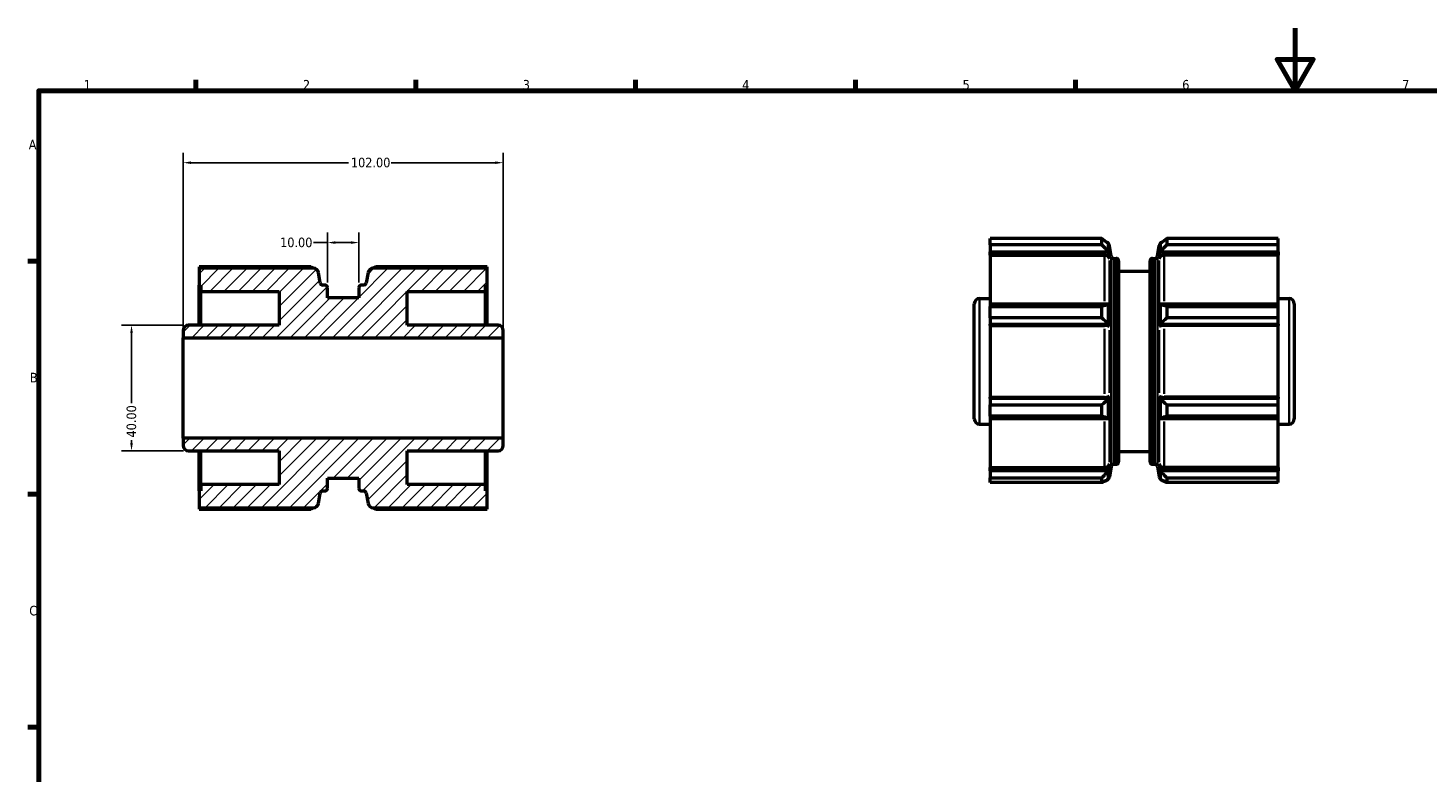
# Model space of a CAD drawing. Header units: millimetres. Extents: x 0 to 903, y 0 to 594.
# Tile 2 of 3: x 17 to 463, y 357 to 594. Entities that reach past the tile are written whole.
import ezdxf

# ---------------------------------------------------------------- set-up
doc = ezdxf.new("R2010")
doc.units = ezdxf.units.MM
for name, color, linetype, lineweight in [('Border (ANSI)', 7, 'Continuous', 70), ('Dimension (ANSI)', 7, 'Continuous', 25), ('Hatch (ANSI)', 7, 'Continuous', 18), ('Visible (ANSI)', 7, 'Continuous', 50), ('Visible Narrow (ANSI)', 7, 'Continuous', 35)]:
    doc.layers.add(name, color=color, linetype=linetype, lineweight=lineweight)
doc.styles.add('Note Text (ANSI)', font='tahoma.ttf')
doc.dimstyles.new('Default - mm (ANSI)', dxfattribs={"dimtxt": 3.048, "dimasz": 2.5, "dimexe": 3.175, "dimexo": 1.6002, "dimgap": 0.8, "dimtad": 0, "dimtoh": 1, "dimrnd": 1e-08, "dimzin": 4, "dimdsep": 46, "dimtxsty": 'Note Text (ANSI)', "dimcen": 0.09, "dimdle": 10, "dimclrd": 256, "dimclre": 256, "dimclrt": 256, "dimadec": 1, "dimazin": 1, "dimtfac": 1, "dimtofl": 0, "dimtmove": 0, "dimatfit": 3, "dimfxl": 1, "dimtolj": 1, "dimtzin": 4, "dimlwd": -1, "dimlwe": -1, "dimarcsym": 0})

# ---------------------------------------------------------------- blocks, each defined once
blk = doc.blocks.new('Borders Default Border')
at = {"layer": 'Border (ANSI)'}
for p, q in [((70.08, 574), (70.08, 577.45)), ((140.17, 574), (140.17, 577.45)), ((210.25, 574), (210.25, 577.45)), ((280.33, 574), (280.33, 577.45)), ((350.42, 574), (350.42, 577.45)), ((20, 519.75), (16.55, 519.75)), ((20, 445.5), (16.55, 445.5)), ((20, 371.25), (16.55, 371.25))]:
    blk.add_line(p, q, dxfattribs=at)
at = {"layer": 'Border (ANSI)', "flags": 128}
for points in [[(420.5, 594), (420.5, 574), (414.73, 584), (426.27, 584), (420.5, 574)], [(20, 20), (20, 574), (821, 574), (821, 20), (20, 20)]]:
    blk.add_lwpolyline(points, dxfattribs=at)
at = {"layer": 'Border (ANSI)', "char_height": 3.05, "attachment_point": 7, "style": 'Note Text (ANSI)'}
for s, insert in [('1', (34.35, 574.4)), ('2', (104.2, 574.4)), ('3', (174.26, 574.34)), ('4', (244.23, 574.4)), ('5', (314.48, 574.34)), ('6', (384.49, 574.34)), ('7', (454.6, 574.4)), ('A', (16.78, 555.35)), ('B', (17.15, 481.1)), ('C', (16.95, 406.8))]:
    blk.add_mtext(s, dxfattribs=dict(at, insert=insert))
blk = doc.blocks.new('*D7')
at = {"layer": 'Defpoints', "color": 0, "transparency": 16777216}
for p in [(168.03, 551.09), (66.03, 495.31), (168.03, 495.31)]:
    blk.add_point(p, dxfattribs=at)
at = {"layer": 'Dimension (ANSI)', "transparency": 16777216}
for p, q in [((66.03, 496.91), (66.03, 554.26)), ((168.03, 496.91), (168.03, 554.26)), ((68.53, 551.09), (118.69, 551.09)), ((165.53, 551.09), (132.37, 551.09))]:
    blk.add_line(p, q, dxfattribs=at)
for points in [[(68.53, 551.51), (68.53, 550.67), (66.03, 551.09)], [(165.53, 551.51), (165.53, 550.67), (168.03, 551.09)]]:
    blk.add_solid(points, dxfattribs=at)
at = {"layer": 'Dimension (ANSI)', "transparency": 16777216, "insert": (119.49, 552.68), "char_height": 3.048, "attachment_point": 1, "style": 'Note Text (ANSI)'}
blk.add_mtext('\\A1;102.00', dxfattribs=at)
blk = doc.blocks.new('*D8')
at = {"layer": 'Defpoints', "color": 0, "transparency": 16777216}
for p in [(122.03, 525.65), (112.03, 511.29), (122.03, 511.29)]:
    blk.add_point(p, dxfattribs=at)
at = {"layer": 'Dimension (ANSI)', "transparency": 16777216}
for p, q in [((112.03, 512.89), (112.03, 528.82)), ((122.03, 512.89), (122.03, 528.82)), ((112.03, 525.65), (107.51, 525.65)), ((119.53, 525.65), (114.53, 525.65))]:
    blk.add_line(p, q, dxfattribs=at)
for points in [[(114.53, 526.06), (114.53, 525.23), (112.03, 525.65)], [(119.53, 526.06), (119.53, 525.23), (122.03, 525.65)]]:
    blk.add_solid(points, dxfattribs=at)
at = {"layer": 'Dimension (ANSI)', "transparency": 16777216, "insert": (96.92, 527.23), "char_height": 3.048, "attachment_point": 1, "style": 'Note Text (ANSI)'}
blk.add_mtext('\\A1;10.00', dxfattribs=at)
blk = doc.blocks.new('*D10')
at = {"layer": 'Defpoints', "color": 0, "transparency": 16777216}
for p in [(67.67, 499.31), (49.56, 459.31), (67.67, 459.31)]:
    blk.add_point(p, dxfattribs=at)
at = {"layer": 'Dimension (ANSI)', "transparency": 16777216}
for p, q in [((66.07, 499.31), (46.38, 499.31)), ((49.56, 496.81), (49.56, 474.5)), ((49.56, 461.81), (49.56, 462.73)), ((66.07, 459.31), (46.38, 459.31))]:
    blk.add_line(p, q, dxfattribs=at)
for points in [[(49.14, 496.81), (49.97, 496.81), (49.56, 499.31)], [(49.14, 461.81), (49.97, 461.81), (49.56, 459.31)]]:
    blk.add_solid(points, dxfattribs=at)
at = {"layer": 'Dimension (ANSI)', "transparency": 16777216, "insert": (47.97, 463.53), "char_height": 3.048, "attachment_point": 1, "rotation": 90, "style": 'Note Text (ANSI)'}
blk.add_mtext('\\A1;40.00', dxfattribs=at)

msp = doc.modelspace()

# ---------------------------------------------------------------- hatches: boundary and pattern name
at = {"layer": 'Hatch (ANSI)'}
h = msp.add_hatch(dxfattribs=at)
h.set_pattern_fill('ANSI31', color=256, scale=25.4, style=0)
h.set_pattern_definition([(45, (0, 0), (-2.245064, 2.245064), [])])
edge = h.paths.add_edge_path()
edge.add_ellipse((110.492, 445.688), major_axis=(-0.808, 0.142), ratio=1, start_angle=280, end_angle=360)
edge.add_line((109.685, 445.831), (109.103, 442.533))
edge.add_ellipse((107.488, 442.818), major_axis=(0, -1.64), ratio=1, start_angle=0, end_angle=80, ccw=False)
edge.add_line((107.488, 441.178), (71.13, 441.178))
edge.add_line((71.13, 441.178), (71.13, 446.508))
edge.add_line((71.13, 446.508), (71.63, 446.508))
edge.add_line((71.63, 446.508), (71.63, 448.558))
edge.add_line((71.63, 448.558), (96.63, 448.558))
edge.add_line((96.63, 448.558), (96.63, 459.308))
edge.add_line((96.63, 459.308), (67.67, 459.308))
edge.add_ellipse((67.67, 460.948), major_axis=(-1.64, 0), ratio=1, start_angle=0, end_angle=90, ccw=False)
edge.add_line((66.03, 460.948), (66.03, 463.308))
edge.add_line((66.03, 463.308), (168.03, 463.308))
edge.add_line((168.03, 463.308), (168.03, 460.948))
edge.add_ellipse((166.39, 460.948), major_axis=(0, -1.64), ratio=1, start_angle=0, end_angle=90, ccw=False)
edge.add_line((166.39, 459.308), (137.43, 459.308))
edge.add_line((137.43, 459.308), (137.43, 448.558))
edge.add_line((137.43, 448.558), (162.43, 448.558))
edge.add_line((162.43, 448.558), (162.43, 446.508))
edge.add_line((162.43, 446.508), (162.93, 446.508))
edge.add_line((162.93, 446.508), (162.93, 441.178))
edge.add_line((162.93, 441.178), (126.572, 441.178))
edge.add_ellipse((126.572, 442.818), major_axis=(-1.615, -0.285), ratio=1, start_angle=0, end_angle=80, ccw=False)
edge.add_line((124.957, 442.533), (124.376, 445.831))
edge.add_ellipse((123.568, 445.688), major_axis=(0, 0.82), ratio=1, start_angle=280, end_angle=360)
edge.add_line((123.568, 446.508), (122.85, 446.508))
edge.add_ellipse((122.85, 447.328), major_axis=(-0.82, 0), ratio=1, start_angle=0, end_angle=90, ccw=False)
edge.add_line((122.03, 447.328), (122.03, 450.608))
edge.add_line((122.03, 450.608), (112.03, 450.608))
edge.add_line((112.03, 450.608), (112.03, 447.328))
edge.add_ellipse((111.21, 447.328), major_axis=(0, -0.82), ratio=1, start_angle=0, end_angle=90, ccw=False)
edge.add_line((111.21, 446.508), (110.492, 446.508))
edge = h.paths.add_edge_path()
edge.add_ellipse((110.492, 512.928), major_axis=(0, -0.82), ratio=1, start_angle=280, end_angle=360)
edge.add_line((110.492, 512.108), (111.21, 512.108))
edge.add_ellipse((111.21, 511.288), major_axis=(0.82, 0), ratio=1, start_angle=0, end_angle=90, ccw=False)
edge.add_line((112.03, 511.288), (112.03, 508.008))
edge.add_line((112.03, 508.008), (122.03, 508.008))
edge.add_line((122.03, 508.008), (122.03, 511.288))
edge.add_ellipse((122.85, 511.288), major_axis=(0, 0.82), ratio=1, start_angle=0, end_angle=90, ccw=False)
edge.add_line((122.85, 512.108), (123.568, 512.108))
edge.add_ellipse((123.568, 512.928), major_axis=(0.808, -0.142), ratio=1, start_angle=280, end_angle=360)
edge.add_line((124.376, 512.786), (124.957, 516.083))
edge.add_ellipse((126.572, 515.798), major_axis=(0, 1.64), ratio=1, start_angle=0, end_angle=80, ccw=False)
edge.add_line((126.572, 517.438), (162.93, 517.438))
edge.add_line((162.93, 517.438), (162.93, 512.108))
edge.add_line((162.93, 512.108), (162.43, 512.108))
edge.add_line((162.43, 512.108), (162.43, 510.058))
edge.add_line((162.43, 510.058), (137.43, 510.058))
edge.add_line((137.43, 510.058), (137.43, 499.308))
edge.add_line((137.43, 499.308), (166.39, 499.308))
edge.add_ellipse((166.39, 497.668), major_axis=(1.64, 0), ratio=1, start_angle=0, end_angle=90, ccw=False)
edge.add_line((168.03, 497.668), (168.03, 495.308))
edge.add_line((168.03, 495.308), (66.03, 495.308))
edge.add_line((66.03, 495.308), (66.03, 497.668))
edge.add_ellipse((67.67, 497.668), major_axis=(0, 1.64), ratio=1, start_angle=0, end_angle=90, ccw=False)
edge.add_line((67.67, 499.308), (96.63, 499.308))
edge.add_line((96.63, 499.308), (96.63, 510.058))
edge.add_line((96.63, 510.058), (71.63, 510.058))
edge.add_line((71.63, 510.058), (71.63, 512.108))
edge.add_line((71.63, 512.108), (71.13, 512.108))
edge.add_line((71.13, 512.108), (71.13, 517.438))
edge.add_line((71.13, 517.438), (107.488, 517.438))
edge.add_ellipse((107.488, 515.798), major_axis=(1.615, 0.285), ratio=1, start_angle=0, end_angle=80, ccw=False)
edge.add_line((109.103, 516.083), (109.685, 512.786))

# ---------------------------------------------------------------- linework, layer by layer
at = {"layer": 'Visible (ANSI)'}
for p, q in [((358.906, 526.908), (323.318, 526.908)), ((323.318, 524.901), (323.318, 526.908)), ((360.831, 525.367), (358.906, 526.908)), ((358.906, 524.901), (358.906, 526.908)), ((379.53, 526.908), (377.605, 525.367)), ((379.53, 526.908), (379.53, 524.901)), ((415.118, 526.908), (379.53, 526.908)), ((415.118, 524.901), (415.118, 526.908)), ((323.318, 524.901), (323.318, 522.718)), ((358.906, 524.901), (323.318, 524.901)), ((323.318, 521.627), (323.318, 522.718)), ((323.318, 522.718), (360.835, 522.718)), ((360.831, 525.367), (361.291, 522.878)), ((360.831, 525.367), (360.831, 522.752)), ((360.835, 522.718), (361.291, 520.425)), ((361.873, 521.283), (361.291, 524.58)), ((376.564, 521.283), (377.145, 524.58)), ((377.145, 522.878), (377.605, 525.367)), ((377.145, 520.425), (377.601, 522.718)), ((377.601, 522.718), (415.118, 522.718)), ((377.605, 522.752), (377.605, 525.367)), ((415.118, 524.901), (379.53, 524.901)), ((415.118, 522.718), (415.118, 524.901)), ((415.118, 522.718), (415.118, 521.627)), ((71.13, 517.886), (71.13, 517.438)), ((106.718, 517.886), (71.13, 517.886)), ((162.93, 517.886), (127.342, 517.886)), ((162.93, 517.438), (162.93, 517.886)), ((323.318, 521.627), (359.676, 521.627)), ((323.318, 521.627), (323.318, 505.98)), ((362.68, 520.605), (363.398, 520.605)), ((364.218, 519.785), (364.218, 455.825)), ((374.218, 455.825), (374.218, 519.785)), ((375.038, 520.605), (375.756, 520.605)), ((415.118, 521.627), (378.76, 521.627)), ((415.118, 505.98), (415.118, 521.627)), ((107.488, 517.438), (71.13, 517.438)), ((71.13, 517.438), (71.13, 512.108)), ((109.685, 512.786), (109.103, 516.083)), ((124.957, 516.083), (124.376, 512.786)), ((162.93, 517.438), (126.572, 517.438)), ((162.93, 512.108), (162.93, 517.438)), ((364.218, 516.505), (374.218, 516.505)), ((71.13, 512.108), (71.63, 512.108)), ((71.13, 499.308), (71.13, 512.108)), ((71.63, 512.108), (71.63, 510.058)), ((71.63, 510.058), (96.63, 510.058)), ((71.63, 499.308), (71.63, 510.058)), ((96.63, 510.058), (96.63, 499.308)), ((111.21, 512.108), (110.492, 512.108)), ((112.03, 508.008), (112.03, 511.288)), ((122.03, 511.288), (122.03, 508.008)), ((123.568, 512.108), (122.85, 512.108)), ((137.43, 499.308), (137.43, 510.058)), ((137.43, 510.058), (162.43, 510.058)), ((162.43, 510.058), (162.43, 512.108)), ((162.43, 512.108), (162.93, 512.108)), ((162.43, 499.308), (162.43, 510.058)), ((162.93, 499.308), (162.93, 512.108)), ((122.03, 508.008), (112.03, 508.008)), ((318.218, 469.445), (318.218, 506.165)), ((319.858, 507.805), (323.318, 507.805)), ((323.318, 505.98), (323.318, 505.267)), ((360.835, 505.98), (323.318, 505.98)), ((323.318, 505.267), (358.906, 505.267)), ((323.318, 501.688), (323.318, 505.267)), ((358.906, 501.688), (358.906, 505.267)), ((360.831, 505.969), (360.831, 499.673)), ((360.835, 505.98), (361.291, 504.786)), ((377.145, 504.786), (377.601, 505.98)), ((415.118, 505.98), (377.601, 505.98)), ((377.605, 499.673), (377.605, 505.969)), ((379.53, 505.267), (379.53, 501.688)), ((379.53, 505.267), (415.118, 505.267)), ((415.118, 507.805), (418.578, 507.805)), ((415.118, 505.267), (415.118, 505.98)), ((415.118, 501.688), (415.118, 505.267)), ((420.218, 506.165), (420.218, 469.445)), ((323.318, 501.688), (323.318, 499.641)), ((358.906, 501.688), (323.318, 501.688)), ((415.118, 501.688), (379.53, 501.688)), ((415.118, 499.641), (415.118, 501.688)), ((66.03, 497.668), (66.03, 495.308)), ((96.63, 499.308), (67.67, 499.308)), ((166.39, 499.308), (137.43, 499.308)), ((168.03, 495.308), (168.03, 497.668)), ((323.318, 499.271), (323.318, 499.641)), ((323.318, 499.641), (360.835, 499.641)), ((323.318, 499.271), (359.676, 499.271)), ((323.318, 499.271), (323.318, 476.339)), ((360.835, 499.641), (361.291, 498.864)), ((377.145, 498.864), (377.601, 499.641)), ((377.601, 499.641), (415.118, 499.641)), ((415.118, 499.271), (378.76, 499.271)), ((415.118, 499.641), (415.118, 499.271)), ((415.118, 476.339), (415.118, 499.271)), ((66.03, 495.308), (168.03, 495.308)), ((66.03, 463.308), (66.03, 495.308)), ((168.03, 463.308), (168.03, 495.308)), ((323.318, 476.339), (359.676, 476.339)), ((323.318, 475.969), (323.318, 476.339)), ((323.318, 475.969), (323.318, 473.922)), ((360.835, 475.969), (323.318, 475.969)), ((323.318, 473.922), (358.906, 473.922)), ((323.318, 470.343), (323.318, 473.922)), ((358.906, 470.343), (358.906, 473.922)), ((360.831, 475.938), (360.831, 469.642)), ((360.835, 475.969), (361.291, 476.747)), ((377.145, 476.747), (377.601, 475.969)), ((415.118, 475.969), (377.601, 475.969)), ((377.605, 469.642), (377.605, 475.938)), ((415.118, 476.339), (378.76, 476.339)), ((379.53, 473.922), (379.53, 470.343)), ((379.53, 473.922), (415.118, 473.922)), ((415.118, 476.339), (415.118, 475.969)), ((415.118, 473.922), (415.118, 475.969)), ((415.118, 470.343), (415.118, 473.922)), ((323.318, 470.343), (323.318, 469.631)), ((358.906, 470.343), (323.318, 470.343)), ((323.318, 469.631), (323.318, 453.983)), ((323.318, 469.631), (360.835, 469.631)), ((360.835, 469.631), (361.291, 470.824)), ((377.145, 470.824), (377.601, 469.631)), ((377.601, 469.631), (415.118, 469.631)), ((415.118, 470.343), (379.53, 470.343)), ((415.118, 469.631), (415.118, 470.343)), ((415.118, 453.983), (415.118, 469.631)), ((319.858, 467.805), (323.318, 467.805)), ((415.118, 467.805), (418.578, 467.805)), ((168.03, 463.308), (66.03, 463.308)), ((66.03, 463.308), (66.03, 460.948)), ((168.03, 460.948), (168.03, 463.308)), ((67.67, 459.308), (96.63, 459.308)), ((71.13, 446.508), (71.13, 459.308)), ((71.63, 448.558), (71.63, 459.308)), ((96.63, 459.308), (96.63, 448.558)), ((137.43, 448.558), (137.43, 459.308)), ((137.43, 459.308), (166.39, 459.308)), ((162.43, 448.558), (162.43, 459.308)), ((162.93, 446.508), (162.93, 459.308)), ((364.218, 459.105), (374.218, 459.105)), ((323.318, 453.983), (359.676, 453.983)), ((323.318, 452.892), (323.318, 453.983)), ((360.835, 452.892), (323.318, 452.892)), ((323.318, 452.892), (323.318, 450.71)), ((360.831, 452.859), (360.831, 450.251)), ((360.835, 452.892), (361.291, 455.185)), ((361.291, 452.732), (360.835, 450.267)), ((361.873, 454.328), (361.291, 451.03)), ((362.68, 455.005), (363.398, 455.005)), ((375.038, 455.005), (375.756, 455.005)), ((376.564, 454.328), (377.145, 451.03)), ((377.145, 455.185), (377.601, 452.892)), ((377.145, 452.732), (377.601, 450.267)), ((415.118, 452.892), (377.601, 452.892)), ((377.605, 450.251), (377.605, 452.859)), ((415.118, 453.983), (378.76, 453.983)), ((415.118, 453.983), (415.118, 452.892)), ((415.118, 450.71), (415.118, 452.892)), ((71.63, 446.508), (71.13, 446.508)), ((71.13, 446.508), (71.13, 441.178)), ((96.63, 448.558), (71.63, 448.558)), ((71.63, 448.558), (71.63, 446.508)), ((110.492, 446.508), (111.21, 446.508)), ((112.03, 447.328), (112.03, 450.608)), ((112.03, 450.608), (122.03, 450.608)), ((122.03, 450.608), (122.03, 447.328)), ((122.85, 446.508), (123.568, 446.508)), ((162.43, 448.558), (137.43, 448.558)), ((162.43, 446.508), (162.43, 448.558)), ((162.93, 446.508), (162.43, 446.508)), ((162.93, 441.178), (162.93, 446.508)), ((323.318, 450.71), (358.906, 450.71)), ((323.318, 449.227), (323.318, 450.71)), ((358.906, 449.227), (323.318, 449.227)), ((358.906, 449.227), (358.906, 450.71)), ((379.53, 450.71), (379.53, 449.227)), ((379.53, 450.71), (415.118, 450.71)), ((415.118, 449.227), (379.53, 449.227)), ((415.118, 449.227), (415.118, 450.71)), ((109.103, 442.533), (109.685, 445.831)), ((124.376, 445.831), (124.957, 442.533)), ((71.13, 441.178), (107.488, 441.178)), ((71.13, 441.178), (71.13, 440.73)), ((71.13, 440.73), (106.718, 440.73)), ((126.572, 441.178), (162.93, 441.178)), ((127.342, 440.73), (162.93, 440.73)), ((162.93, 440.73), (162.93, 441.178))]:
    msp.add_line(p, q, dxfattribs=at)
for centre, radius, start, end in [((359.676, 524.295), 1.64, 10, 69.45812), ((378.76, 524.295), 1.64, 110.54188, 170), ((362.68, 521.425), 0.82, 190, 270), ((363.398, 519.785), 0.82, 0, 90), ((375.038, 519.785), 0.82, 90, 180), ((375.756, 521.425), 0.82, 270, 350), ((107.488, 515.798), 1.64, 10, 90), ((126.572, 515.798), 1.64, 90, 170), ((110.492, 512.928), 0.82, 190, 270), ((111.21, 511.288), 0.82, 0, 90), ((122.85, 511.288), 0.82, 90, 180), ((123.568, 512.928), 0.82, 270, 350), ((319.858, 506.165), 1.64, 90, 180), ((418.578, 506.165), 1.64, 0, 90), ((67.67, 497.668), 1.64, 90, 180), ((166.39, 497.668), 1.64, 0, 90), ((319.858, 469.445), 1.64, 180, 270), ((418.578, 469.445), 1.64, 270, 0), ((67.67, 460.948), 1.64, 180, 270), ((166.39, 460.948), 1.64, 270, 0), ((363.398, 455.825), 0.82, 270, 0), ((375.038, 455.825), 0.82, 180, 270), ((359.676, 451.315), 1.64, 273.00248, 350), ((362.68, 454.185), 0.82, 90, 170), ((375.756, 454.185), 0.82, 10, 90), ((378.76, 451.315), 1.64, 190, 266.99752), ((110.492, 445.688), 0.82, 90, 170), ((111.21, 447.328), 0.82, 270, 0), ((122.85, 447.328), 0.82, 180, 270), ((123.568, 445.688), 0.82, 10, 90), ((107.488, 442.818), 1.64, 270, 350), ((126.572, 442.818), 1.64, 190, 270)]:
    msp.add_arc(centre, radius, start, end, dxfattribs=at)
for centre, major_axis, ratio, start_param, end_param in [((359.676, 520.172), (1.64, 0), 0.8870108, 0.1745329, 1.5707963), ((378.76, 520.172), (-1.64, 0), 0.8870108, 4.712389, 6.1086524), ((359.676, 498.778), (1.64, 0), 0.3007058, 0.1745329, 1.5707963), ((378.76, 498.778), (-1.64, 0), 0.3007058, 4.712389, 6.1086524), ((359.676, 476.832), (1.64, 0), 0.3007058, 4.712389, 6.1086524), ((378.76, 476.832), (-1.64, 0), 0.3007058, 0.1745329, 1.5707963), ((359.676, 455.438), (1.64, 0), 0.8870108, 4.712389, 6.1086524), ((378.76, 455.438), (-1.64, 0), 0.8870108, 0.1745329, 1.5707963)]:
    msp.add_ellipse(centre, major_axis=major_axis, ratio=ratio, start_param=start_param, end_param=end_param, dxfattribs=at)
for points in [[(360.831, 522.752), (360.197, 523.473), (359.554, 524.191), (358.906, 524.901)], [(379.53, 524.901), (378.882, 524.191), (378.239, 523.473), (377.605, 522.752)], [(107.574, 517.436), (107.29, 517.587), (107.005, 517.737), (106.718, 517.886)], [(127.342, 517.886), (127.056, 517.737), (126.77, 517.587), (126.486, 517.436)], [(360.831, 505.969), (360.197, 505.733), (359.554, 505.499), (358.906, 505.267)], [(379.53, 505.267), (378.882, 505.499), (378.239, 505.733), (377.605, 505.969)], [(360.831, 499.673), (360.197, 500.349), (359.554, 501.022), (358.906, 501.688)], [(379.53, 501.688), (378.882, 501.022), (378.239, 500.349), (377.605, 499.673)], [(360.831, 475.938), (360.197, 475.261), (359.554, 474.588), (358.906, 473.922)], [(379.53, 473.922), (378.882, 474.588), (378.239, 475.261), (377.605, 475.938)], [(360.831, 469.642), (360.197, 469.877), (359.554, 470.111), (358.906, 470.343)], [(379.53, 470.343), (378.882, 470.111), (378.239, 469.877), (377.605, 469.642)], [(107.574, 441.18), (107.29, 441.03), (107.005, 440.88), (106.718, 440.73)], [(127.342, 440.73), (127.056, 440.88), (126.77, 441.03), (126.486, 441.18)]]:
    msp.add_open_spline(points, degree=3, dxfattribs=at)
for points, weights in [([(360.835, 522.718), (360.833, 522.735), (360.831, 522.752)], [4.58231523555, 4.58146984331, 4.58062367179]), ([(377.605, 522.752), (377.603, 522.735), (377.601, 522.718)], [4.58062367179, 4.58146984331, 4.58231523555]), ([(360.831, 505.969), (360.833, 505.974), (360.835, 505.98)], [4.58062367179, 4.58146984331, 4.58231523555]), ([(377.601, 505.98), (377.603, 505.974), (377.605, 505.969)], [4.58231523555, 4.58146984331, 4.58062367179]), ([(360.835, 499.641), (360.833, 499.657), (360.831, 499.673)], [4.58231523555, 4.58146984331, 4.58062367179]), ([(377.605, 499.673), (377.603, 499.657), (377.601, 499.641)], [4.58062367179, 4.58146984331, 4.58231523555]), ([(360.831, 475.938), (360.833, 475.953), (360.835, 475.969)], [4.58062367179, 4.58146984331, 4.58231523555]), ([(377.601, 475.969), (377.603, 475.953), (377.605, 475.938)], [4.58231523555, 4.58146984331, 4.58062367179]), ([(360.835, 469.631), (360.833, 469.636), (360.831, 469.642)], [4.58231523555, 4.58146984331, 4.58062367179]), ([(377.605, 469.642), (377.603, 469.636), (377.601, 469.631)], [4.58062367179, 4.58146984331, 4.58231523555]), ([(360.831, 452.859), (359.906, 451.806), (358.906, 450.71)], [1.00002340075, 1.00497090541, 1.0091442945]), ([(360.831, 452.859), (360.833, 452.875), (360.835, 452.892)], [1.004194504, 1.00422191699, 1.00424912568]), ([(377.601, 452.892), (377.603, 452.875), (377.605, 452.859)], [1.00424912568, 1.00422191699, 1.004194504]), ([(379.53, 450.71), (378.53, 451.806), (377.605, 452.859)], [1.00914429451, 1.00497090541, 1.00002340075]), ([(358.906, 449.227), (359.906, 449.749), (360.831, 450.251)], [1.00914429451, 1.00497090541, 1.00002340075]), ([(360.835, 450.267), (360.833, 450.259), (360.831, 450.251)], [1.00424912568, 1.00422191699, 1.004194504]), ([(377.605, 450.251), (377.603, 450.259), (377.601, 450.267)], [1.004194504, 1.00422191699, 1.00424912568]), ([(377.605, 450.251), (378.53, 449.749), (379.53, 449.227)], [1.00002340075, 1.00497090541, 1.0091442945])]:
    msp.add_rational_spline(points, weights, degree=2, dxfattribs=at)
at = {"layer": 'Visible Narrow (ANSI)'}
for p, q in [((361.291, 524.576), (361.291, 523.043)), ((377.145, 523.043), (377.145, 524.576)), ((359.676, 506.967), (359.676, 521.089)), ((361.291, 519.891), (361.291, 505.774)), ((361.873, 454.74), (361.873, 520.871)), ((362.68, 520.201), (362.68, 455.409)), ((363.398, 455.409), (363.398, 520.201)), ((375.038, 520.201), (375.038, 455.409)), ((375.756, 455.409), (375.756, 520.201)), ((376.564, 520.871), (376.564, 454.74)), ((377.145, 505.774), (377.145, 519.891)), ((378.76, 521.089), (378.76, 506.967)), ((319.858, 507.559), (319.858, 468.051)), ((418.578, 468.051), (418.578, 507.559)), ((359.676, 477.455), (359.676, 498.155)), ((361.291, 497.787), (361.291, 477.823)), ((377.145, 477.823), (377.145, 497.787)), ((378.76, 498.155), (378.76, 477.455)), ((359.676, 454.521), (359.676, 468.643)), ((361.291, 469.836), (361.291, 455.719)), ((377.145, 455.719), (377.145, 469.836)), ((378.76, 468.643), (378.76, 454.521)), ((361.291, 452.568), (361.291, 451.035)), ((377.145, 451.035), (377.145, 452.568))]:
    msp.add_line(p, q, dxfattribs=at)

# ---------------------------------------------------------------- block references
msp.add_blockref('Borders Default Border', (0, 0))

# ---------------------------------------------------------------- dimensions: what is measured, and where the dimension line sits
at = {"layer": 'Dimension (ANSI)'}
for base, p1, p2, angle, override, picture, middle in [((168.03, 551.09), (66.03, 495.308), (168.03, 495.308), 180, {"dimtoh": 0, "dimdec": 2, "dimtp": 0, "dimtm": 0, "dimtdec": 2, "dimatfit": 1}, '*D7', (125.53, 551.09)), ((122.03, 525.648), (112.03, 511.288), (122.03, 511.288), 180, {"dimtoh": 0, "dimdec": 2, "dimtp": 0, "dimtm": 0, "dimtdec": 2, "dimatfit": 2}, '*D8', (101.816, 525.648)), ((49.558, 459.308), (67.67, 499.308), (67.67, 459.308), 90, {"dimtoh": 0, "dimdec": 2, "dimtp": 0, "dimtm": 0, "dimtdec": 2, "dimatfit": 1}, '*D10', (49.558, 468.617))]:
    dim = msp.add_linear_dim(base=base, p1=p1, p2=p2, angle=angle, dimstyle='Default - mm (ANSI)', override=override, dxfattribs=at)
    dim.commit()
    dim.dimension.update_dxf_attribs({"geometry": picture, "text_midpoint": middle, "dimtype": 160})

doc.saveas('drawing.dxf')
